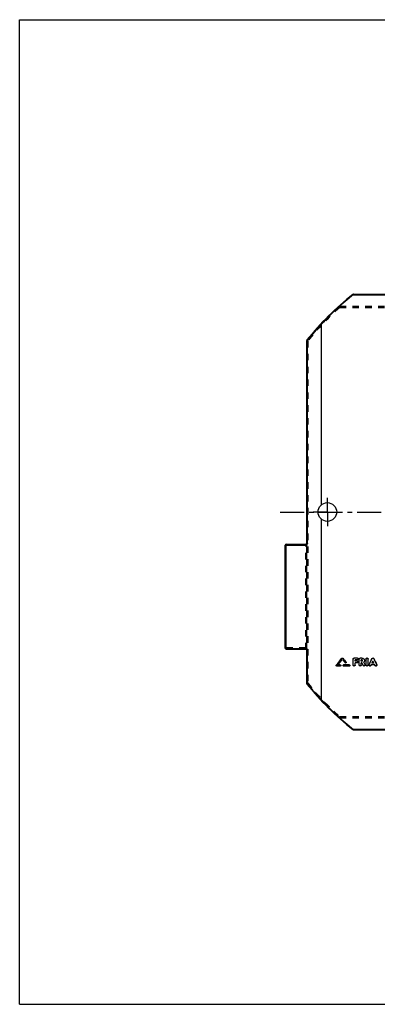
# Model space of a CAD drawing. Header units: millimetres. Extents: x 0 to 1000, y 0 to 1000.
# Tile 1 of 2: x 0 to 364, y 0 to 1000. Entities that reach past the tile are written whole.
import ezdxf

# ---------------------------------------------------------------- set-up
doc = ezdxf.new("R2010")
doc.units = ezdxf.units.MM
doc.header["$LTSCALE"] = 65.185185
doc.linetypes.add('CENTER', pattern=[0.6, 0.375, -0.075, 0.075, -0.075])
doc.linetypes.add('HIDDEN', pattern=[0.2, 0.1, -0.1])
doc.layers.get('0').update_dxf_attribs({"linetype": 'CONTINUOUS'})
for name, color, linetype in [('ACHSEN_S', 7, 'CONTINUOUS'), ('KONST.EL_MIT_GEO', 7, 'CONTINUOUS'), ('RUNDUNG', 7, 'CONTINUOUS'), ('SCHNITT', 7, 'CONTINUOUS')]:
    doc.layers.add(name, color=color, linetype=linetype)

msp = doc.modelspace()

# ---------------------------------------------------------------- linework, layer by layer
at = {"color": 7, "linetype": 'Continuous'}
for p, q in [((0, 0), (0, 1000)), ((0, 1000), (1000, 1000)), ((0, 0), (1000, 0))]:
    msp.add_line(p, q, dxfattribs=at)
at = {"layer": 'ACHSEN_S', "color": 40, "linetype": 'CENTER'}
msp.add_line((265, 500), (735, 500), dxfattribs=at)
at = {"layer": 'KONST.EL_MIT_GEO', "color": 7, "linetype": 'Continuous'}
for p, q in [((327.8, 351.5), (327.8, 351.4)), ((328.7, 351.5), (328.7, 351.4)), ((339.2, 344.4), (339.2, 350.7)), ((340.2, 351.7), (340.2, 351.6)), ((343.5, 351.7), (340.2, 351.7)), ((343.5, 351.6), (340.2, 351.6)), ((343.5, 351.7), (343.5, 351.6)), ((345.5, 344.4), (345.5, 350.7)), ((346.5, 351.7), (346.5, 351.6)), ((348, 351.7), (346.5, 351.7)), ((348, 351.6), (346.5, 351.6)), ((348, 351.7), (348, 351.6)), ((352.4, 344.4), (352.4, 350.7)), ((354.4, 344.4), (354.4, 350.7)), ((358.4, 351.2), (358.4, 351)), ((360.3, 351.2), (360.3, 351)), ((322.1, 344.5), (322.1, 344.4)), ((326, 343.5), (322.6, 343.5)), ((326, 344.6), (323.7, 344.6)), ((326, 344.7), (323.8, 344.7)), ((326, 344.7), (326, 344.6)), ((329.5, 344.7), (329.5, 344.6)), ((335.3, 344.7), (329.5, 344.7)), ((335.3, 344.6), (329.5, 344.6)), ((335.3, 343.5), (329.5, 343.5)), ((331.9, 347.6), (331.9, 347.5)), ((335.3, 344.7), (335.3, 344.6)), ((341.2, 348.5), (341.2, 349.8)), ((343.5, 349.8), (341.2, 349.8)), ((343.2, 348.6), (341.2, 348.6)), ((343.2, 348.5), (341.2, 348.5)), ((341.2, 344.4), (341.2, 346.7)), ((343.2, 346.7), (341.2, 346.7)), ((343.2, 348.6), (343.2, 348.5)), ((347.5, 348.5), (347.5, 349.8)), ((348, 349.8), (347.5, 349.8)), ((348, 348.6), (347.5, 348.6)), ((348, 348.5), (347.5, 348.5)), ((347.5, 344.4), (347.5, 346.7)), ((348.2, 346.7), (347.5, 346.7)), ((348, 348.6), (348, 348.5)), ((351.3, 344.9), (351.3, 344.8)), ((355.4, 344.9), (355.4, 344.8)), ((361.1, 344.9), (357.6, 344.9)), ((360.2, 346.7), (358.5, 346.7)), ((360.1, 346.8), (358.6, 346.8)), ((363.3, 344.9), (363.3, 344.8))]:
    msp.add_line(p, q, dxfattribs=at)
at = {"layer": 'KONST.EL_MIT_GEO', "color": 8, "linetype": 'HIDDEN'}
for p, q in [((328.3, 350.3), (328.3, 350.2)), ((339.2, 350.8), (339.2, 350.7)), ((344.5, 350.7), (344.5, 350.8)), ((345.5, 350.8), (345.5, 350.7)), ((352.4, 350.8), (352.4, 350.7)), ((354.4, 350.8), (354.4, 350.7)), ((322, 344.2), (322, 344.1)), ((322.6, 343.7), (322.6, 343.5)), ((326, 343.7), (322.6, 343.7)), ((323.7, 344.7), (323.7, 344.6)), ((323.8, 344.7), (323.7, 344.7)), ((326, 343.7), (326, 343.5)), ((326.6, 344.1), (326.6, 344.2)), ((328.9, 344.2), (328.9, 344.1)), ((329.5, 343.7), (329.5, 343.5)), ((335.3, 343.7), (329.5, 343.7)), ((331, 347), (331, 346.8)), ((332, 347.2), (332, 347.3)), ((335.3, 343.7), (335.3, 343.5)), ((335.9, 344.1), (335.9, 344.2)), ((341.2, 349.9), (341.2, 349.8)), ((343.5, 349.9), (341.2, 349.9)), ((341.2, 346.8), (341.2, 346.7)), ((343.2, 346.8), (341.2, 346.8)), ((343.2, 346.8), (343.2, 346.7)), ((343.5, 349.9), (343.5, 349.8)), ((344.2, 347.6), (344.2, 347.7)), ((347.5, 349.9), (347.5, 349.8)), ((348, 349.9), (347.5, 349.9)), ((347.5, 346.8), (347.5, 346.7)), ((348.2, 346.8), (347.5, 346.8)), ((348, 349.9), (348, 349.8)), ((348.2, 346.8), (348.2, 346.7)), ((348.7, 349.1), (348.7, 349.2)), ((349.5, 344.2), (349.5, 344.1)), ((350, 347.4), (350, 347.5)), ((350, 347.5), (350, 347.4)), ((350.7, 349.1), (350.7, 349.2)), ((351.4, 344.4), (351.4, 344.6)), ((355.4, 344.6), (355.4, 344.4)), ((357.3, 344.2), (357.6, 345)), ((357.3, 344.2), (357.3, 344.1)), ((361.1, 345), (357.6, 345)), ((357.6, 345), (357.6, 344.9)), ((358.6, 346.8), (358.5, 346.8)), ((358.5, 346.8), (358.5, 346.7)), ((359.4, 348.5), (359.4, 348.4)), ((360.2, 346.8), (360.1, 346.8)), ((360.2, 346.8), (360.2, 346.7)), ((361.1, 345), (361.1, 344.9)), ((361.4, 344.2), (361.1, 345)), ((361.4, 344.2), (361.4, 344.1)), ((363.3, 344.4), (363.3, 344.6))]:
    msp.add_line(p, q, dxfattribs=at)
at = {"layer": 'KONST.EL_MIT_GEO', "color": 7, "linetype": 'Continuous'}
for centre, radius, start, end in [((-1229.5, 1606.4), 2000, 320.8786, 321.1361), ((-1231, 1606.5), 2001.3, 320.9009, 321.1583), ((-1228.3, 1605.5), 1999.6, 320.9088, 321.1152), ((1890.5, 1610.1), 2006.9, 218.8851, 219.0079), ((1893.6, 1612.5), 2009.7, 218.8643, 219.007), ((1895.1, 1612.6), 2011, 218.8421, 218.9847), ((-1589.5, 1283.8), 2159.7, 334.2318, 334.4155), ((-1592, 1284.1), 2162.1, 334.2496, 334.4333), ((2308.2, 1283.8), 2159.7, 205.5845, 205.7682), ((2310.7, 1284.2), 2162.2, 205.5668, 205.7504)]:
    msp.add_arc(centre, radius, start, end, dxfattribs=at)
at = {"layer": 'KONST.EL_MIT_GEO', "color": 8, "linetype": 'HIDDEN'}
for centre, radius, start, end in [((-1226.8, 1605.4), 1998.4, 320.8865, 321.0929), ((1889, 1610), 2005.6, 218.9073, 219.0302), ((348.2, 349.2), 0.595, 357.4648, 0.0017), ((348.2, 349.2), 0.591, 354.2064, 357.4643)]:
    msp.add_arc(centre, radius, start, end, dxfattribs=at)
at = {"layer": 'KONST.EL_MIT_GEO', "color": 7, "linetype": 'Continuous'}
for centre, major_axis, start_param, end_param in [((357.3, 500), (155.3, 376.5), -1.93257, -1.93028), ((361.4, 500), (-155.3, 376.5), -4.3529, -4.35061)]:
    msp.add_ellipse(centre, major_axis=major_axis, ratio=0.15606, start_param=start_param, end_param=end_param, dxfattribs=at)
for points, knots in [([(327.8, 351.5), (327.9, 351.6), (328.3, 351.8), (328.6, 351.6), (328.7, 351.5)], [0, 0, 0, 0, 0.50005, 1, 1, 1, 1]), ([(327.8, 351.4), (327.8, 351.4), (328, 351.6), (328.3, 351.6), (328.5, 351.6), (328.7, 351.4), (328.7, 351.4)], [0, 0, 0, 0, 0.24638, 0.50001, 0.75364, 1, 1, 1, 1]), ([(339.2, 350.8), (339.2, 350.9), (339.3, 351.2), (339.5, 351.5), (339.9, 351.7), (340.1, 351.7), (340.2, 351.7)], [0, 0, 0, 0, 0.24055, 0.4867, 0.73977, 1, 1, 1, 1]), ([(339.2, 350.7), (339.2, 350.8), (339.3, 351), (339.5, 351.3), (339.9, 351.5), (340.1, 351.6), (340.2, 351.6)], [0, 0, 0, 0, 0.24011, 0.48616, 0.7403, 1, 1, 1, 1]), ([(343.5, 351.7), (343.7, 351.7), (343.9, 351.7), (344.3, 351.5), (344.5, 351.2), (344.5, 350.9), (344.5, 350.8)], [0, 0, 0, 0, 0.26279, 0.5134, 0.76156, 1, 1, 1, 1]), ([(343.5, 351.6), (343.7, 351.6), (343.9, 351.5), (344.3, 351.3), (344.5, 351), (344.5, 350.8), (344.5, 350.7)], [0, 0, 0, 0, 0.25969, 0.51384, 0.75989, 1, 1, 1, 1]), ([(344.5, 350.7), (344.5, 350.6), (344.5, 350.3), (344.3, 350), (343.9, 349.8), (343.7, 349.8), (343.5, 349.8)], [0, 0, 0, 0, 0.24012, 0.48608, 0.74022, 1, 1, 1, 1]), ([(345.5, 350.8), (345.5, 350.9), (345.6, 351.2), (345.8, 351.5), (346.1, 351.7), (346.4, 351.7), (346.5, 351.7)], [0, 0, 0, 0, 0.24055, 0.4867, 0.73977, 1, 1, 1, 1]), ([(345.5, 350.7), (345.5, 350.8), (345.6, 351), (345.8, 351.3), (346.1, 351.5), (346.4, 351.6), (346.5, 351.6)], [0, 0, 0, 0, 0.24011, 0.48616, 0.7403, 1, 1, 1, 1]), ([(348, 351.7), (348.4, 351.7), (349.1, 351.6), (350, 351), (350.6, 350.2), (350.7, 349.6), (350.7, 349.2)], [0, 0, 0, 0, 0.26045, 0.5136, 0.75965, 1, 1, 1, 1]), ([(348, 351.6), (348.4, 351.6), (349.1, 351.5), (350, 350.9), (350.6, 350.1), (350.7, 349.4), (350.7, 349.1)], [0, 0, 0, 0, 0.25983, 0.51408, 0.76013, 1, 1, 1, 1]), ([(352.4, 350.8), (352.4, 350.9), (352.4, 351.2), (352.7, 351.6), (353.4, 351.8), (354, 351.6), (354.3, 351.2), (354.4, 350.9), (354.4, 350.8)], [0, 0, 0, 0, 0.12256, 0.24494, 0.4998, 0.7548, 0.8776, 1, 1, 1, 1]), ([(352.4, 350.7), (352.4, 350.8), (352.4, 351), (352.7, 351.4), (353.4, 351.7), (354, 351.4), (354.3, 351), (354.4, 350.8), (354.4, 350.7)], [0, 0, 0, 0, 0.12111, 0.24522, 0.5, 0.75478, 0.87889, 1, 1, 1, 1]), ([(358.4, 351.2), (358.5, 351.3), (358.8, 351.6), (359.4, 351.8), (359.9, 351.6), (360.2, 351.3), (360.3, 351.2)], [0, 0, 0, 0, 0.24459, 0.49981, 0.75516, 1, 1, 1, 1]), ([(358.4, 351), (358.5, 351.2), (358.8, 351.5), (359.4, 351.6), (359.9, 351.5), (360.2, 351.2), (360.3, 351)], [0, 0, 0, 0, 0.24488, 0.50001, 0.75514, 1, 1, 1, 1]), ([(322, 344.2), (322, 344.2), (322, 344.3), (322.1, 344.4), (322.1, 344.5)], [0, 0, 0, 0, 0.24341, 1, 1, 1, 1]), ([(322, 344.1), (322, 344.1), (322, 344.3), (322.1, 344.4), (322.1, 344.4)], [0, 0, 0, 0, 0.74429, 1, 1, 1, 1]), ([(322.6, 343.5), (322.4, 343.5), (322.2, 343.6), (322, 343.9), (322, 344), (322, 344.1)], [0, 0, 0, 0, 0.51105, 0.7588, 1, 1, 1, 1]), ([(326, 344.7), (326.2, 344.7), (326.4, 344.6), (326.6, 344.4), (326.6, 344.3), (326.6, 344.2)], [0, 0, 0, 0, 0.50961, 0.76128, 1, 1, 1, 1]), ([(326, 344.6), (326.2, 344.6), (326.4, 344.5), (326.6, 344.3), (326.6, 344.1), (326.6, 344.1)], [0, 0, 0, 0, 0.51101, 0.75881, 1, 1, 1, 1]), ([(326.6, 344.1), (326.6, 344), (326.6, 343.9), (326.4, 343.6), (326.2, 343.5), (326, 343.5)], [0, 0, 0, 0, 0.24121, 0.48896, 1, 1, 1, 1]), ([(328.9, 344.2), (328.9, 344.3), (329, 344.4), (329.1, 344.6), (329.4, 344.7), (329.5, 344.7)], [0, 0, 0, 0, 0.24089, 0.49025, 1, 1, 1, 1]), ([(328.9, 344.1), (328.9, 344.1), (329, 344.3), (329.1, 344.5), (329.4, 344.6), (329.5, 344.6)], [0, 0, 0, 0, 0.24121, 0.48902, 1, 1, 1, 1]), ([(329.5, 343.5), (329.4, 343.5), (329.1, 343.6), (329, 343.9), (328.9, 344), (328.9, 344.1)], [0, 0, 0, 0, 0.51106, 0.75881, 1, 1, 1, 1]), ([(332, 347.2), (332, 347), (331.9, 346.8), (331.6, 346.6), (331.2, 346.6), (331, 346.8), (331, 346.8)], [0, 0, 0, 0, 0.23871, 0.48987, 0.7486, 1, 1, 1, 1]), ([(331.9, 347.6), (331.9, 347.6), (332, 347.5), (332, 347.4), (332, 347.3)], [0, 0, 0, 0, 0.2635, 1, 1, 1, 1]), ([(331.9, 347.5), (331.9, 347.4), (332, 347.4), (332, 347.2), (332, 347.2)], [0, 0, 0, 0, 0.2555, 1, 1, 1, 1]), ([(335.3, 344.7), (335.4, 344.7), (335.7, 344.6), (335.8, 344.4), (335.9, 344.3), (335.9, 344.2)], [0, 0, 0, 0, 0.50961, 0.76128, 1, 1, 1, 1]), ([(335.3, 344.6), (335.4, 344.6), (335.7, 344.5), (335.8, 344.3), (335.9, 344.1), (335.9, 344.1)], [0, 0, 0, 0, 0.51101, 0.75881, 1, 1, 1, 1]), ([(335.9, 344.1), (335.9, 344), (335.8, 343.9), (335.7, 343.6), (335.4, 343.5), (335.3, 343.5)], [0, 0, 0, 0, 0.24121, 0.48896, 1, 1, 1, 1]), ([(341.2, 344.4), (341.2, 344.3), (341.2, 344.1), (340.9, 343.7), (340.2, 343.4), (339.6, 343.7), (339.3, 344.1), (339.2, 344.3), (339.2, 344.4)], [0, 0, 0, 0, 0.12063, 0.2445, 0.5, 0.75551, 0.87937, 1, 1, 1, 1]), ([(343.2, 348.6), (343.3, 348.6), (343.6, 348.6), (343.9, 348.4), (344.1, 348.1), (344.2, 347.8), (344.2, 347.7)], [0, 0, 0, 0, 0.2635, 0.5141, 0.76252, 1, 1, 1, 1]), ([(343.2, 348.5), (343.3, 348.5), (343.6, 348.4), (343.9, 348.2), (344.1, 347.9), (344.2, 347.7), (344.2, 347.6)], [0, 0, 0, 0, 0.26013, 0.51448, 0.76035, 1, 1, 1, 1]), ([(344.2, 347.6), (344.2, 347.5), (344.1, 347.2), (343.9, 346.9), (343.6, 346.7), (343.3, 346.7), (343.2, 346.7)], [0, 0, 0, 0, 0.23965, 0.48544, 0.73976, 1, 1, 1, 1]), ([(347.5, 344.4), (347.5, 344.3), (347.4, 344.1), (347.1, 343.7), (346.5, 343.4), (345.9, 343.7), (345.6, 344.1), (345.5, 344.3), (345.5, 344.4)], [0, 0, 0, 0, 0.12063, 0.2445, 0.5, 0.75551, 0.87937, 1, 1, 1, 1]), ([(348.7, 349.1), (348.7, 349.2), (348.7, 349.4), (348.6, 349.6), (348.3, 349.7), (348.1, 349.8), (348, 349.8)], [0, 0, 0, 0, 0.23989, 0.48584, 0.74005, 1, 1, 1, 1]), ([(348, 348.6), (348.2, 348.6), (348.5, 348.7), (348.7, 349), (348.7, 349.1), (348.7, 349.2)], [0, 0, 0, 0, 0.50932, 0.75683, 1, 1, 1, 1]), ([(348, 348.5), (348.2, 348.5), (348.5, 348.6), (348.7, 348.9), (348.7, 349), (348.7, 349.1)], [0, 0, 0, 0, 0.50993, 0.75799, 1, 1, 1, 1]), ([(351.4, 344.4), (351.4, 344.3), (351.4, 344.1), (351.1, 343.8), (350.6, 343.5), (350, 343.6), (349.6, 343.9), (349.5, 344.1)], [0, 0, 0, 0, 0.11985, 0.2422, 0.4946, 0.75293, 1, 1, 1, 1]), ([(350.7, 349.1), (350.7, 348.8), (350.6, 348.2), (350.2, 347.6), (350, 347.4)], [0, 0, 0, 0, 0.49416, 1, 1, 1, 1]), ([(351.3, 344.9), (351.3, 344.9), (351.4, 344.8), (351.4, 344.7), (351.4, 344.6)], [0, 0, 0, 0, 0.25516, 1, 1, 1, 1]), ([(354.4, 344.4), (354.4, 344.3), (354.3, 344.1), (354, 343.7), (353.4, 343.4), (352.7, 343.7), (352.4, 344.1), (352.4, 344.3), (352.4, 344.4)], [0, 0, 0, 0, 0.12063, 0.2445, 0.5, 0.75551, 0.87937, 1, 1, 1, 1]), ([(357.3, 344.1), (357.2, 343.9), (356.8, 343.6), (356.1, 343.5), (355.6, 343.8), (355.4, 344.1), (355.4, 344.3), (355.4, 344.4)], [0, 0, 0, 0, 0.24673, 0.50506, 0.75766, 0.88009, 1, 1, 1, 1]), ([(363.3, 344.4), (363.3, 344.3), (363.3, 344.1), (363.1, 343.8), (362.6, 343.5), (361.9, 343.6), (361.5, 343.9), (361.4, 344.1)], [0, 0, 0, 0, 0.11991, 0.24235, 0.49494, 0.75328, 1, 1, 1, 1]), ([(363.3, 344.9), (363.3, 344.9), (363.3, 344.8), (363.3, 344.7), (363.3, 344.6)], [0, 0, 0, 0, 0.25488, 1, 1, 1, 1])]:
    msp.add_open_spline(points, degree=3, knots=knots, dxfattribs=at)
at = {"layer": 'KONST.EL_MIT_GEO', "color": 8, "linetype": 'HIDDEN'}
for points, knots in [([(344.5, 350.8), (344.5, 350.7), (344.5, 350.4), (344.3, 350.1), (343.9, 349.9), (343.7, 349.9), (343.5, 349.9)], [0, 0, 0, 0, 0.23977, 0.48639, 0.73765, 1, 1, 1, 1]), ([(322.6, 343.7), (322.4, 343.7), (322.2, 343.7), (322, 344), (322, 344.1), (322, 344.2)], [0, 0, 0, 0, 0.50937, 0.76153, 1, 1, 1, 1]), ([(326.6, 344.2), (326.6, 344.1), (326.6, 344), (326.4, 343.7), (326.2, 343.7), (326, 343.7)], [0, 0, 0, 0, 0.24089, 0.49019, 1, 1, 1, 1]), ([(329.5, 343.7), (329.4, 343.7), (329.1, 343.7), (329, 344), (328.9, 344.1), (328.9, 344.2)], [0, 0, 0, 0, 0.50967, 0.76128, 1, 1, 1, 1]), ([(332, 347.3), (332, 347.2), (331.9, 346.9), (331.6, 346.7), (331.3, 346.7), (331, 346.9), (331, 347)], [0, 0, 0, 0, 0.23457, 0.48398, 0.74522, 1, 1, 1, 1]), ([(335.9, 344.2), (335.9, 344.1), (335.8, 344), (335.7, 343.7), (335.4, 343.7), (335.3, 343.7)], [0, 0, 0, 0, 0.24089, 0.49019, 1, 1, 1, 1]), ([(341.2, 344.6), (341.2, 344.4), (341.2, 344.2), (340.9, 343.8), (340.2, 343.6), (339.6, 343.8), (339.3, 344.2), (339.2, 344.4), (339.2, 344.6)], [0, 0, 0, 0, 0.12206, 0.2442, 0.4998, 0.75555, 0.8781, 1, 1, 1, 1]), ([(344.2, 347.7), (344.2, 347.6), (344.1, 347.3), (343.9, 347), (343.6, 346.8), (343.3, 346.8), (343.2, 346.8)], [0, 0, 0, 0, 0.23865, 0.48056, 0.7342, 1, 1, 1, 1]), ([(347.5, 344.6), (347.5, 344.4), (347.4, 344.2), (347.1, 343.8), (346.5, 343.6), (345.9, 343.8), (345.6, 344.2), (345.5, 344.4), (345.5, 344.6)], [0, 0, 0, 0, 0.12206, 0.2442, 0.4998, 0.75555, 0.8781, 1, 1, 1, 1]), ([(348.7, 349.2), (348.7, 349.3), (348.7, 349.5), (348.6, 349.7), (348.3, 349.9), (348.1, 349.9), (348, 349.9)], [0, 0, 0, 0, 0.23775, 0.48685, 0.73742, 1, 1, 1, 1]), ([(351.4, 344.6), (351.4, 344.5), (351.4, 344.3), (351.1, 343.9), (350.6, 343.6), (350, 343.7), (349.6, 344), (349.5, 344.2)], [0, 0, 0, 0, 0.11811, 0.24136, 0.49255, 0.75174, 1, 1, 1, 1]), ([(350.7, 349.2), (350.7, 348.9), (350.6, 348.3), (350.2, 347.8), (350, 347.5)], [0, 0, 0, 0, 0.49237, 1, 1, 1, 1]), ([(354.4, 344.6), (354.4, 344.4), (354.3, 344.2), (354, 343.8), (353.4, 343.6), (352.7, 343.8), (352.4, 344.2), (352.4, 344.4), (352.4, 344.6)], [0, 0, 0, 0, 0.12206, 0.2442, 0.4998, 0.75555, 0.8781, 1, 1, 1, 1]), ([(357.3, 344.2), (357.2, 344), (356.8, 343.7), (356.1, 343.6), (355.6, 343.9), (355.4, 344.3), (355.4, 344.5), (355.4, 344.6)], [0, 0, 0, 0, 0.24737, 0.50695, 0.75894, 0.88125, 1, 1, 1, 1]), ([(363.3, 344.6), (363.3, 344.5), (363.3, 344.3), (363.1, 343.9), (362.6, 343.6), (361.9, 343.7), (361.5, 344), (361.4, 344.2)], [0, 0, 0, 0, 0.11829, 0.24143, 0.49296, 0.75217, 1, 1, 1, 1])]:
    msp.add_open_spline(points, degree=3, knots=knots, dxfattribs=at)
for points in [[(349.5, 344.2), (349.1, 345.1), (348.6, 345.9), (348.2, 346.8)], [(358.5, 346.8), (358.8, 347.4), (359.1, 348), (359.4, 348.5)], [(360.2, 346.8), (359.9, 347.4), (359.6, 348), (359.4, 348.5)]]:
    msp.add_open_spline(points, degree=3, dxfattribs=at)
at = {"layer": 'KONST.EL_MIT_GEO', "color": 7, "linetype": 'Continuous'}
for points in [[(349.5, 344.1), (349.1, 344.9), (348.6, 345.8), (348.2, 346.7)], [(351.3, 344.9), (350.9, 345.8), (350.5, 346.6), (350, 347.4)], [(351.3, 344.8), (350.9, 345.7), (350.4, 346.6), (350, 347.4)], [(351.3, 344.8), (351.4, 344.7), (351.4, 344.6), (351.4, 344.4)], [(355.4, 344.6), (355.4, 344.7), (355.4, 344.8), (355.4, 344.9)], [(355.4, 344.4), (355.4, 344.6), (355.4, 344.7), (355.4, 344.8)], [(358.5, 346.7), (358.8, 347.3), (359.1, 347.8), (359.4, 348.4)], [(360.2, 346.7), (359.9, 347.3), (359.6, 347.8), (359.4, 348.4)], [(363.3, 344.8), (363.3, 344.7), (363.3, 344.6), (363.3, 344.4)]]:
    msp.add_open_spline(points, degree=3, dxfattribs=at)
at = {"layer": 'RUNDUNG', "color": 7, "linetype": 'Continuous'}
for p, q in [((339.6, 720.7), (339.6, 721.2)), ((339.6, 721.2), (682.4, 721.2)), ((339.6, 720.7), (682.4, 720.7)), ((292, 468.3), (292, 674.1)), ((292.9, 468.3), (292.9, 674.6)), ((270, 361.6), (270, 466.3)), ((271, 360.6), (271, 467.3)), ((271, 467.3), (291.1, 467.3)), ((271, 466.2), (292, 466.2)), ((292, 361.3), (292, 466.2)), ((271, 361.3), (292, 361.3)), ((271, 360.6), (291.4, 360.6)), ((292, 325.9), (292, 359.6)), ((292.9, 325.4), (292.9, 360)), ((339.6, 279.3), (682.4, 279.3)), ((339.6, 279.3), (339.6, 278.8)), ((339.6, 278.8), (682.4, 278.8))]:
    msp.add_line(p, q, dxfattribs=at)
at = {"layer": 'RUNDUNG', "color": 8, "linetype": 'HIDDEN'}
for p, q in [((339.6, 721), (682.4, 721)), ((325.5, 709.2), (325.5, 707.8)), ((325.5, 709.2), (696.5, 709.2)), ((325.5, 707.8), (696.5, 707.8)), ((293, 673.6), (293, 326.4)), ((271, 466.3), (291, 466.3)), ((291, 360.6), (291, 467.3)), ((292, 468.3), (292, 466.2)), ((291, 362), (271, 362)), ((292, 361.3), (292, 359.6)), ((325.5, 292.2), (696.5, 292.2)), ((325.5, 292.2), (325.5, 290.8)), ((325.5, 290.8), (696.5, 290.8)), ((339.6, 279), (682.4, 279))]:
    msp.add_line(p, q, dxfattribs=at)
at = {"layer": 'RUNDUNG', "color": 7, "linetype": 'Continuous'}
for centre, radius, start, end in [((511, 500), 280, 127.9009, 141.3854), ((511.5, 500.6), 279.3, 127.9761, 137.0489), ((339.6, 720.2), 1, 90, 127.9009), ((511.5, 500.5), 279.4, 137.0451, 141.4575), ((307, 688.9), 1.97, 89.999, 92.5351), ((293, 674.1), 1, 141.3854, 180), ((271, 466.3), 1, 90, 180), ((291, 468.3), 1, 274.2857, 360), ((271, 361.6), 1, 180, 270), ((291, 359.6), 1, 0, 90), ((293, 325.9), 1, 180, 218.6146), ((511, 500), 280, 218.6146, 232.0991), ((511.5, 499.6), 279.5, 218.5427, 222.9546), ((307, 311.1), 1.97, 267.4739, 270.0099), ((511.5, 499.4), 279.3, 222.9511, 232.0239), ((339.6, 279.8), 1, 232.0993, 270)]:
    msp.add_arc(centre, radius, start, end, dxfattribs=at)
at = {"layer": 'RUNDUNG', "color": 8, "linetype": 'HIDDEN'}
for centre, radius, start, end in [((511.4, 500.3), 279.6, 127.9016, 131.666), ((510.4, 499.5), 278.5, 131.5878, 141.3013), ((291, 468.3), 1, 270, 274.2857), ((510.4, 500.5), 278.5, 218.6891, 228.4028), ((511.4, 499.7), 279.6, 228.334, 232.0984)]:
    msp.add_arc(centre, radius, start, end, dxfattribs=at)
for points, knots in [([(339, 720.9), (339.1, 721), (339.3, 721.1), (339.5, 721), (339.6, 721)], [0, 0, 0, 0, 0.45549, 1, 1, 1, 1]), ([(324.8, 709.1), (324.9, 709.2), (325.1, 709.3), (325.3, 709.3), (325.4, 709.2), (325.5, 709.2)], [0, 0, 0, 0, 0.45658, 0.71604, 1, 1, 1, 1]), ([(325.5, 707.8), (325.4, 707.9), (325.1, 708.1), (324.9, 708.5), (324.8, 708.7), (324.8, 708.9), (324.8, 709), (324.8, 709.1), (324.8, 709.1)], [0, 0, 0, 0, 0.30676, 0.60681, 0.73584, 0.84372, 0.92964, 1, 1, 1, 1]), ([(293, 673.6), (292.9, 673.6), (292.6, 673.7), (292.3, 673.7), (292.1, 673.9), (292, 674.1), (292, 674.1)], [0, 0, 0, 0, 0.32135, 0.6066, 0.83113, 1, 1, 1, 1]), ([(292.2, 674.7), (292.2, 674.7), (292.2, 674.6), (292.2, 674.5), (292.2, 674.4), (292.3, 674.2), (292.5, 674.1), (292.6, 673.9), (292.8, 673.8), (292.9, 673.7), (293, 673.6)], [0, 0, 0, 0, 0.06707, 0.14933, 0.25375, 0.3799, 0.52397, 0.68009, 0.84123, 1, 1, 1, 1]), ([(271, 466.3), (270.9, 466.3), (270.7, 466.3), (270.5, 466.3), (270.3, 466.3), (270.2, 466.3), (270.1, 466.3), (270, 466.3), (270, 466.3), (270, 466.3)], [0, 0, 0, 0, 0.37825, 0.5493, 0.69946, 0.8231, 0.91569, 0.97433, 1, 1, 1, 1]), ([(292, 466.4), (292, 466.4), (292, 466.4), (291.9, 466.4), (291.8, 466.4), (291.7, 466.4), (291.5, 466.4), (291.3, 466.3), (291.1, 466.3), (291, 466.3)], [0, 0, 0, 0, 0.02567, 0.08431, 0.1769, 0.30054, 0.4507, 0.62175, 1, 1, 1, 1]), ([(271, 362), (270.9, 362), (270.6, 362), (270.4, 361.9), (270.2, 361.8), (270.1, 361.8), (270, 361.7), (270, 361.6)], [0, 0, 0, 0, 0.3408, 0.63749, 0.75849, 0.85805, 1, 1, 1, 1]), ([(291, 362), (291.1, 362), (291.4, 362), (291.6, 362.1), (291.8, 362.2), (291.9, 362.2), (292, 362.3), (292, 362.4)], [0, 0, 0, 0, 0.34077, 0.63744, 0.75845, 0.85803, 1, 1, 1, 1]), ([(292, 325.9), (292, 325.9), (292.1, 326.1), (292.3, 326.3), (292.6, 326.3), (292.9, 326.4), (293, 326.4)], [0, 0, 0, 0, 0.16888, 0.39341, 0.67868, 1, 1, 1, 1]), ([(293, 326.4), (292.9, 326.3), (292.6, 326.1), (292.4, 325.8), (292.2, 325.6), (292.2, 325.5), (292.2, 325.3), (292.2, 325.3)], [0, 0, 0, 0, 0.32105, 0.6222, 0.74894, 0.85382, 1, 1, 1, 1]), ([(324.8, 290.9), (324.8, 290.9), (324.8, 291), (324.8, 291.1), (324.8, 291.3), (324.9, 291.5), (325.1, 291.8), (325.3, 292), (325.4, 292.1), (325.5, 292.2)], [0, 0, 0, 0, 0.07022, 0.15621, 0.26401, 0.39299, 0.69288, 0.84959, 1, 1, 1, 1]), ([(325.5, 290.8), (325.4, 290.7), (325.1, 290.7), (324.9, 290.8), (324.8, 290.9)], [0, 0, 0, 0, 0.54178, 1, 1, 1, 1]), ([(339.6, 279), (339.5, 279), (339.3, 278.9), (339.1, 279), (339, 279.1)], [0, 0, 0, 0, 0.54449, 1, 1, 1, 1])]:
    msp.add_open_spline(points, degree=3, knots=knots, dxfattribs=at)
at = {"layer": 'RUNDUNG', "color": 7, "linetype": 'Continuous'}
for points, knots in [([(339, 720.9), (339.1, 721), (339.2, 721), (339.4, 720.9), (339.6, 720.8), (339.6, 720.7)], [0, 0, 0, 0, 0.37703, 0.6595, 1, 1, 1, 1]), ([(306.3, 691.1), (306.4, 691.1), (306.6, 691.1), (306.8, 691), (307, 690.9), (307, 690.9)], [0, 0, 0, 0, 0.36674, 0.6546, 1, 1, 1, 1]), ([(307, 690.9), (306.9, 690.9), (306.8, 691), (306.6, 691.1), (306.4, 691.1), (306.3, 691.1)], [0, 0, 0, 0, 0.35654, 0.64789, 1, 1, 1, 1]), ([(292.9, 674.6), (292.8, 674.6), (292.6, 674.5), (292.3, 674.5), (292.1, 674.3), (292, 674.2), (292, 674.1)], [0, 0, 0, 0, 0.32699, 0.61223, 0.83419, 1, 1, 1, 1]), ([(292.9, 674.6), (292.8, 674.6), (292.7, 674.7), (292.5, 674.8), (292.3, 674.8), (292.2, 674.7)], [0, 0, 0, 0, 0.35905, 0.65325, 1, 1, 1, 1]), ([(270, 466.3), (270, 466.2), (270, 466.2), (270.1, 466.2), (270.2, 466.2), (270.3, 466.2), (270.5, 466.2), (270.7, 466.2), (270.9, 466.2), (271, 466.2)], [0, 0, 0, 0, 0.02573, 0.08438, 0.17698, 0.30061, 0.45076, 0.62179, 1, 1, 1, 1]), ([(279.6, 467.3), (280.1, 467.3), (281.1, 467.3), (282.7, 467.2), (284.3, 467.2), (285.6, 467.1), (286.6, 467.1), (287.4, 467), (288.2, 466.9), (289, 466.9), (289.6, 466.8), (290.2, 466.7), (290.6, 466.7), (290.9, 466.6), (291.3, 466.5), (291.5, 466.5), (291.7, 466.4), (291.9, 466.3), (292, 466.2), (292, 466.2)], [0, 0, 0, 0, 0.12501, 0.25003, 0.37506, 0.5001, 0.56263, 0.62516, 0.6877, 0.75024, 0.8128, 0.84408, 0.87537, 0.90666, 0.93796, 0.95361, 0.96927, 0.98492, 1, 1, 1, 1]), ([(292.9, 468.3), (292.8, 468.2), (292.5, 468), (292.1, 467.6), (291.7, 467.3), (291.3, 467.3), (291.1, 467.3)], [0, 0, 0, 0, 0.25029, 0.50044, 0.75034, 1, 1, 1, 1]), ([(292.9, 468.3), (292.8, 468.3), (292.6, 468.3), (292.4, 468.3), (292.3, 468.3), (292.2, 468.3), (292.1, 468.3), (292, 468.3), (292, 468.3), (292, 468.3)], [0, 0, 0, 0, 0.3869, 0.55829, 0.70701, 0.82826, 0.91838, 0.97516, 1, 1, 1, 1]), ([(271, 361.3), (270.9, 361.3), (270.6, 361.3), (270.4, 361.3), (270.2, 361.4), (270.1, 361.5), (270, 361.6), (270, 361.6)], [0, 0, 0, 0, 0.34045, 0.63692, 0.75792, 0.85758, 1, 1, 1, 1]), ([(292, 361.3), (292, 361.2), (291.9, 361.2), (291.8, 361.1), (291.6, 361), (291.4, 361), (291.1, 360.9), (290.7, 360.9), (290.3, 360.8), (289.8, 360.8), (289.2, 360.7), (288.5, 360.7), (287.6, 360.7), (286.6, 360.6), (285.7, 360.6), (285.1, 360.6), (284.8, 360.6)], [0, 0, 0, 0, 0.01433, 0.02948, 0.06025, 0.09127, 0.12238, 0.18476, 0.24727, 0.30985, 0.37247, 0.49783, 0.62328, 0.7488, 0.87438, 1, 1, 1, 1]), ([(291.4, 360.6), (291.7, 360.6), (292.3, 360.5), (292.7, 360.2), (292.9, 360)], [0, 0, 0, 0, 0.50163, 1, 1, 1, 1]), ([(292, 359.6), (292, 359.7), (292.2, 359.9), (292.5, 360), (292.8, 360), (292.9, 360)], [0, 0, 0, 0, 0.31816, 0.61407, 1, 1, 1, 1]), ([(292.9, 325.4), (292.8, 325.4), (292.6, 325.5), (292.3, 325.5), (292.1, 325.7), (292, 325.8), (292, 325.9)], [0, 0, 0, 0, 0.32699, 0.61223, 0.83419, 1, 1, 1, 1]), ([(292.9, 325.4), (292.8, 325.4), (292.7, 325.3), (292.5, 325.2), (292.3, 325.2), (292.2, 325.3)], [0, 0, 0, 0, 0.35905, 0.65325, 1, 1, 1, 1]), ([(306.3, 308.9), (306.4, 308.9), (306.6, 308.9), (306.8, 309), (307, 309.1), (307, 309.1)], [0, 0, 0, 0, 0.36674, 0.65462, 1, 1, 1, 1]), ([(306.3, 308.9), (306.4, 308.9), (306.6, 308.9), (306.8, 309), (306.9, 309.1), (307, 309.1)], [0, 0, 0, 0, 0.35211, 0.64347, 1, 1, 1, 1]), ([(339.6, 279.3), (339.6, 279.2), (339.4, 279.1), (339.2, 279), (339.1, 279), (339, 279.1)], [0, 0, 0, 0, 0.34048, 0.62298, 1, 1, 1, 1])]:
    msp.add_open_spline(points, degree=3, knots=knots, dxfattribs=at)
at = {"layer": 'SCHNITT', "color": 7, "linetype": 'Continuous'}
for p, q in [((307, 507.3), (307, 690.9)), ((307, 507.4), (307, 690.9)), ((307, 309.1), (307, 492.7)), ((307, 309.1), (307, 492.6))]:
    msp.add_line(p, q, dxfattribs=at)
at = {"layer": 'SCHNITT', "color": 40, "linetype": 'CENTER'}
for q in [(313, 514.5), (298.5, 500), (313, 485.5), (327.5, 500)]:
    msp.add_line((313, 500), q, dxfattribs=at)
at = {"layer": 'SCHNITT', "color": 7, "linetype": 'Continuous'}
msp.add_circle((313, 500), 9.5, dxfattribs=at)

doc.saveas('drawing.dxf')
